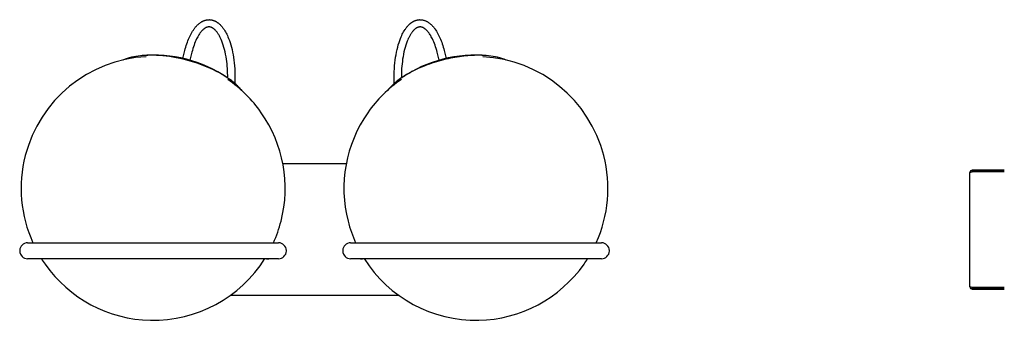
# Model space of a CAD drawing. Extents: x -940 to 812, y -221 to 128.
# Tile 1 of 4: x -940 to -194, y -100 to 128. Entities that reach past the tile are written whole.
import ezdxf

# ---------------------------------------------------------------- set-up
doc = ezdxf.new("R2010")
doc.units = 0
doc.header["$MEASUREMENT"] = 0
doc.layers.add('MAKE2D$VISIBLE$LINES', color=178, linetype='CONTINUOUS')

msp = doc.modelspace()

# ---------------------------------------------------------------- linework, layer by layer
at = {"layer": 'MAKE2D$VISIBLE$LINES'}
for p, q in [((-796.93, 127.91), (-796.57, 127.91)), ((-637.12, 127.91), (-636.76, 127.91)), ((-816.62, 98.59), (-815.08, 104.58)), ((-618.61, 104.58), (-617.08, 98.59)), ((-809.75, 103.21), (-811.29, 97.22)), ((-622.4, 97.22), (-623.94, 103.21)), ((-585.02, 100.51), (-585.02, 100.51)), ((-692.84, 18.74), (-740.85, 18.74)), ((-220.41, -74.52), (-220.41, 12.01)), ((-194.41, 13.74), (-218.68, 13.74)), ((-218.68, 12.74), (-218.68, 13.74)), ((-194.41, 12.74), (-218.68, 12.74)), ((-194.41, 12.64), (-218.68, 12.64)), ((-934.16, -41.26), (-839.16, -41.26)), ((-839.16, -41.26), (-744.16, -41.26)), ((-689.53, -41.26), (-594.53, -41.26)), ((-594.53, -41.26), (-499.53, -41.26)), ((-839.16, -53.26), (-934.16, -53.26)), ((-744.16, -53.26), (-839.16, -53.26)), ((-594.53, -53.26), (-689.53, -53.26)), ((-499.53, -53.26), (-594.53, -53.26)), ((-652.9, -81.26), (-780.79, -81.26)), ((-194.41, -75.16), (-218.68, -75.16)), ((-218.68, -75.26), (-194.41, -75.26)), ((-218.68, -75.26), (-218.68, -76.26)), ((-218.68, -76.26), (-194.41, -76.26))]:
    msp.add_line(p, q, dxfattribs=at)
for points in [[(-815.08, 104.58), (-814.74, 105.86), (-814.38, 107.13), (-814, 108.35), (-813.6, 109.57), (-813.19, 110.75), (-812.75, 111.93), (-812.28, 113.09), (-811.79, 114.24), (-811.32, 115.26), (-810.83, 116.27), (-810.31, 117.27), (-809.76, 118.25), (-809.22, 119.16), (-808.64, 120.04), (-808.07, 120.87), (-807.77, 121.28), (-807.47, 121.68), (-807.18, 122.04), (-806.89, 122.39), (-806.6, 122.73), (-806.3, 123.06), (-806, 123.39), (-805.7, 123.7), (-805.39, 124), (-805.08, 124.3), (-804.76, 124.58), (-804.44, 124.86), (-804.12, 125.12), (-803.79, 125.37), (-803.46, 125.61), (-803.13, 125.84), (-802.8, 126.06), (-802.46, 126.27), (-802.12, 126.46), (-801.79, 126.64), (-801.45, 126.81), (-801.11, 126.97), (-800.76, 127.11), (-800.41, 127.25), (-800.06, 127.37), (-799.71, 127.48), (-799.37, 127.58), (-799.02, 127.66), (-798.68, 127.73), (-798.33, 127.79), (-797.98, 127.84), (-797.63, 127.88), (-797.28, 127.9), (-797.1, 127.91), (-796.93, 127.91)], [(-796.21, 127.9), (-795.92, 127.87), (-795.63, 127.84), (-795.33, 127.81), (-795.04, 127.76), (-794.75, 127.7), (-794.46, 127.64), (-794.17, 127.57), (-793.89, 127.49), (-793.63, 127.41), (-793.38, 127.33), (-793.13, 127.24), (-792.89, 127.14), (-792.64, 127.04), (-792.4, 126.93), (-792.15, 126.82), (-791.91, 126.7), (-791.68, 126.58), (-791.45, 126.45), (-791.22, 126.32), (-791, 126.18), (-790.77, 126.04), (-790.55, 125.89), (-790.33, 125.73), (-790.11, 125.58), (-789.89, 125.41), (-789.68, 125.25), (-789.46, 125.07), (-789.25, 124.9), (-788.83, 124.53), (-788.42, 124.14), (-788.1, 123.82), (-787.78, 123.48), (-787.46, 123.13), (-787.15, 122.78), (-786.84, 122.4), (-786.54, 122.02), (-786.24, 121.63), (-785.94, 121.23), (-785.66, 120.83), (-785.39, 120.42), (-784.85, 119.57), (-784.33, 118.69), (-783.82, 117.76), (-783.34, 116.8), (-782.86, 115.81), (-782.41, 114.78), (-781.97, 113.71), (-781.37, 112.12), (-780.82, 110.51), (-780.3, 108.8), (-779.82, 107.08), (-779.35, 105.19), (-778.94, 103.28), (-778.56, 101.33), (-778.24, 99.38), (-777.93, 97.23), (-777.68, 95.08), (-777.47, 92.92), (-777.31, 90.75), (-777.21, 88.71), (-777.14, 86.66), (-777.12, 84.61), (-777.13, 82.56), (-777.17, 81.06), (-777.23, 79.57)], [(-656.46, 79.57), (-656.52, 81.06), (-656.56, 82.56), (-656.57, 84.62), (-656.55, 86.68), (-656.48, 88.72), (-656.38, 90.75), (-656.22, 92.92), (-656.02, 95.08), (-655.76, 97.23), (-655.46, 99.38), (-655.13, 101.33), (-654.75, 103.28), (-654.34, 105.19), (-653.87, 107.08), (-653.4, 108.8), (-652.87, 110.51), (-652.32, 112.12), (-651.72, 113.71), (-651.28, 114.78), (-650.83, 115.81), (-650.36, 116.8), (-649.87, 117.76), (-649.36, 118.69), (-648.84, 119.57), (-648.3, 120.42), (-648.03, 120.83), (-647.75, 121.23), (-647.45, 121.63), (-647.16, 122.02), (-646.85, 122.4), (-646.54, 122.78), (-646.23, 123.13), (-645.92, 123.48), (-645.59, 123.82), (-645.27, 124.14), (-644.86, 124.53), (-644.44, 124.9), (-644.23, 125.07), (-644.02, 125.25), (-643.8, 125.41), (-643.58, 125.58), (-643.36, 125.73), (-643.14, 125.89), (-642.92, 126.04), (-642.7, 126.18), (-642.47, 126.32), (-642.24, 126.45), (-642.01, 126.58), (-641.78, 126.7), (-641.54, 126.82), (-641.3, 126.93), (-641.05, 127.04), (-640.81, 127.14), (-640.56, 127.24), (-640.31, 127.33), (-640.06, 127.41), (-639.81, 127.49), (-639.52, 127.57), (-639.23, 127.64), (-638.94, 127.7), (-638.65, 127.76), (-638.36, 127.81), (-638.07, 127.84), (-637.77, 127.87), (-637.48, 127.9)], [(-636.76, 127.91), (-636.59, 127.91), (-636.41, 127.9), (-636.06, 127.88), (-635.71, 127.84), (-635.36, 127.79), (-635.02, 127.73), (-634.67, 127.66), (-634.33, 127.58), (-633.98, 127.48), (-633.63, 127.37), (-633.28, 127.25), (-632.93, 127.11), (-632.58, 126.97), (-632.24, 126.81), (-631.9, 126.64), (-631.57, 126.46), (-631.24, 126.27), (-630.9, 126.06), (-630.56, 125.84), (-630.23, 125.61), (-629.9, 125.37), (-629.57, 125.12), (-629.25, 124.86), (-628.93, 124.58), (-628.61, 124.3), (-628.3, 124), (-628, 123.7), (-627.69, 123.39), (-627.39, 123.06), (-627.09, 122.73), (-626.8, 122.39), (-626.51, 122.04), (-626.22, 121.68), (-625.92, 121.28), (-625.62, 120.87), (-625.05, 120.04), (-624.48, 119.16), (-623.93, 118.25), (-623.38, 117.27), (-622.86, 116.27), (-622.37, 115.26), (-621.9, 114.24), (-621.41, 113.09), (-620.94, 111.93), (-620.5, 110.75), (-620.09, 109.57), (-619.68, 108.33), (-619.3, 107.09), (-618.95, 105.83), (-618.61, 104.58)], [(-796.69, 122.41), (-796.78, 122.41), (-796.86, 122.41), (-796.94, 122.41), (-797.03, 122.4), (-797.11, 122.4), (-797.19, 122.39), (-797.27, 122.38), (-797.36, 122.38), (-797.44, 122.36), (-797.52, 122.35), (-797.61, 122.34), (-797.78, 122.3), (-797.95, 122.26), (-798.12, 122.22), (-798.3, 122.16), (-798.49, 122.1), (-798.68, 122.03), (-798.87, 121.95), (-799.06, 121.86), (-799.25, 121.76), (-799.45, 121.66), (-799.65, 121.54), (-799.82, 121.44), (-799.99, 121.33), (-800.16, 121.21), (-800.33, 121.09), (-800.5, 120.96), (-800.68, 120.83), (-800.85, 120.69), (-801.03, 120.54), (-801.2, 120.39), (-801.38, 120.22), (-801.56, 120.06), (-801.74, 119.88), (-802.1, 119.51), (-802.46, 119.11), (-802.7, 118.83), (-802.94, 118.54), (-803.18, 118.23), (-803.42, 117.92), (-803.65, 117.59), (-803.89, 117.25), (-804.36, 116.54), (-804.82, 115.79), (-805.28, 115), (-805.73, 114.16), (-806.17, 113.28), (-806.68, 112.19), (-807.18, 111.04), (-807.66, 109.85), (-808.11, 108.61), (-808.55, 107.32), (-808.98, 105.99), (-809.37, 104.62), (-809.75, 103.21)], [(-782.62, 83.71), (-782.63, 85.53), (-782.66, 87.34), (-782.73, 89.14), (-782.84, 90.92), (-782.97, 92.69), (-783.14, 94.44), (-783.34, 96.17), (-783.57, 97.87), (-783.88, 99.78), (-784.22, 101.65), (-784.6, 103.46), (-785.02, 105.22), (-785.48, 106.94), (-785.98, 108.6), (-786.52, 110.18), (-786.8, 110.94), (-787.08, 111.68), (-787.54, 112.8), (-788.04, 113.9), (-788.31, 114.46), (-788.59, 115.02), (-788.89, 115.57), (-789.19, 116.11), (-789.47, 116.59), (-789.77, 117.06), (-790.07, 117.52), (-790.38, 117.98), (-790.67, 118.37), (-790.96, 118.75), (-791.27, 119.13), (-791.59, 119.5), (-791.89, 119.83), (-792.2, 120.15), (-792.36, 120.3), (-792.52, 120.45), (-792.69, 120.6), (-792.86, 120.75), (-793.01, 120.87), (-793.16, 120.99), (-793.31, 121.11), (-793.47, 121.22), (-793.63, 121.33), (-793.79, 121.44), (-793.95, 121.54), (-794.12, 121.64), (-794.27, 121.72), (-794.43, 121.81), (-794.58, 121.88), (-794.74, 121.96), (-794.91, 122.03), (-795.07, 122.09), (-795.23, 122.15), (-795.4, 122.2), (-795.56, 122.25), (-795.72, 122.29), (-795.88, 122.32), (-796.04, 122.35), (-796.2, 122.37), (-796.28, 122.38), (-796.36, 122.39), (-796.44, 122.4), (-796.52, 122.4), (-796.6, 122.41), (-796.69, 122.41)], [(-637.01, 122.41), (-637.16, 122.4), (-637.32, 122.39), (-637.47, 122.38), (-637.63, 122.35), (-637.79, 122.33), (-637.95, 122.29), (-638.11, 122.25), (-638.27, 122.21), (-638.36, 122.18), (-638.45, 122.15), (-638.63, 122.09), (-638.81, 122.02), (-639, 121.94), (-639.18, 121.85), (-639.37, 121.75), (-639.56, 121.64), (-639.76, 121.53), (-639.93, 121.42), (-640.1, 121.3), (-640.28, 121.18), (-640.46, 121.05), (-640.64, 120.91), (-640.82, 120.76), (-640.99, 120.61), (-641.18, 120.45), (-641.36, 120.28), (-641.54, 120.1), (-641.72, 119.91), (-641.9, 119.72), (-642.09, 119.52), (-642.27, 119.31), (-642.45, 119.1), (-642.64, 118.87), (-642.9, 118.53), (-643.17, 118.17), (-643.44, 117.8), (-643.7, 117.41), (-643.96, 117), (-644.22, 116.58), (-644.48, 116.14), (-644.74, 115.69), (-645.01, 115.18), (-645.28, 114.66), (-645.55, 114.11), (-645.81, 113.55), (-646.22, 112.64), (-646.61, 111.68), (-646.9, 110.94), (-647.17, 110.18), (-647.71, 108.6), (-648.21, 106.94), (-648.67, 105.22), (-649.09, 103.46), (-649.47, 101.65), (-649.82, 99.78), (-650.12, 97.87), (-650.35, 96.17), (-650.55, 94.44), (-650.72, 92.69), (-650.86, 90.92), (-650.96, 89.14), (-651.03, 87.34), (-651.07, 85.53), (-651.07, 83.71)], [(-623.94, 103.21), (-624.32, 104.62), (-624.72, 105.99), (-625.14, 107.32), (-625.58, 108.61), (-626.04, 109.85), (-626.51, 111.04), (-627.01, 112.19), (-627.52, 113.28), (-627.96, 114.16), (-628.41, 115), (-628.87, 115.79), (-629.33, 116.54), (-629.8, 117.25), (-630.04, 117.59), (-630.28, 117.92), (-630.51, 118.23), (-630.75, 118.54), (-630.99, 118.83), (-631.23, 119.11), (-631.59, 119.51), (-631.95, 119.88), (-632.13, 120.06), (-632.31, 120.22), (-632.49, 120.39), (-632.66, 120.54), (-632.84, 120.69), (-633.01, 120.83), (-633.19, 120.96), (-633.36, 121.09), (-633.53, 121.21), (-633.7, 121.33), (-633.87, 121.44), (-634.04, 121.54), (-634.24, 121.66), (-634.44, 121.76), (-634.63, 121.86), (-634.83, 121.95), (-635.01, 122.03), (-635.2, 122.1), (-635.39, 122.16), (-635.57, 122.22), (-635.74, 122.26), (-635.91, 122.3), (-636.08, 122.34), (-636.17, 122.35), (-636.25, 122.36), (-636.33, 122.38), (-636.42, 122.38), (-636.5, 122.39), (-636.58, 122.4), (-636.67, 122.4), (-636.75, 122.41), (-636.83, 122.41), (-636.91, 122.41), (-637.01, 122.41)], [(-773, 75.35), (-773.53, 75.95), (-774.08, 76.55), (-774.66, 77.15), (-775.27, 77.76), (-775.91, 78.37), (-776.57, 78.99), (-777.27, 79.6), (-777.99, 80.22), (-778.75, 80.84), (-779.53, 81.46), (-781.18, 82.7), (-782.94, 83.93), (-784.81, 85.15), (-786.79, 86.36), (-788.88, 87.55), (-791.05, 88.71), (-793.32, 89.84), (-795.67, 90.93), (-798.1, 91.99), (-800.59, 93), (-803.13, 93.96), (-805.72, 94.87), (-808.35, 95.72), (-811, 96.51), (-813.66, 97.23), (-816.33, 97.89), (-818.99, 98.49), (-821.63, 99.02), (-824.24, 99.48), (-826.82, 99.88), (-829.35, 100.2), (-831.83, 100.47), (-834.25, 100.67), (-836.6, 100.8), (-838.87, 100.88), (-841.08, 100.9), (-843.2, 100.87), (-844.58, 100.81), (-845.95, 100.74), (-847.32, 100.64), (-848.67, 100.51)], [(-585.02, 100.51), (-586.74, 100.67), (-588.49, 100.78), (-590.26, 100.86), (-592.03, 100.9), (-593.82, 100.9), (-595.61, 100.86), (-597.4, 100.79), (-599.18, 100.68), (-600.71, 100.57), (-602.28, 100.43), (-603.87, 100.26), (-605.5, 100.06), (-607.14, 99.84), (-608.81, 99.58), (-610.51, 99.3), (-612.22, 98.99), (-613.95, 98.65), (-615.69, 98.28), (-617.45, 97.87), (-619.21, 97.44), (-620.98, 96.98), (-622.75, 96.49), (-624.52, 95.97), (-626.29, 95.42), (-628.05, 94.84), (-629.8, 94.23), (-631.54, 93.6), (-633.26, 92.94), (-634.96, 92.26), (-636.63, 91.55), (-638.28, 90.82), (-639.89, 90.07), (-641.48, 89.3), (-643.03, 88.51), (-644.53, 87.7), (-646, 86.88), (-647.43, 86.04), (-648.8, 85.2), (-650.13, 84.34), (-651.41, 83.48)], [(-220.41, 12.01), (-220.41, 12.01), (-220.41, 12.01), (-220.41, 12.01), (-220.41, 12.01), (-220.41, 12.02), (-220.41, 12.02), (-220.41, 12.02), (-220.41, 12.02), (-220.41, 12.03), (-220.41, 12.03), (-220.41, 12.03), (-220.41, 12.03), (-220.41, 12.03), (-220.41, 12.04), (-220.41, 12.04), (-220.41, 12.04), (-220.41, 12.04), (-220.41, 12.05), (-220.41, 12.05), (-220.4, 12.05), (-220.4, 12.05), (-220.4, 12.06), (-220.4, 12.06), (-220.4, 12.07), (-220.39, 12.07), (-220.39, 12.07), (-220.39, 12.08), (-220.38, 12.08), (-220.38, 12.09), (-220.38, 12.09), (-220.37, 12.1), (-220.37, 12.1), (-220.36, 12.11), (-220.36, 12.11), (-220.35, 12.11), (-220.35, 12.12), (-220.34, 12.13), (-220.33, 12.13), (-220.32, 12.14), (-220.3, 12.15), (-220.29, 12.16), (-220.27, 12.17), (-220.26, 12.18), (-220.24, 12.19), (-220.23, 12.2), (-220.19, 12.21), (-220.15, 12.23), (-220.11, 12.25), (-220.06, 12.27), (-220.02, 12.28), (-219.91, 12.32), (-219.81, 12.36), (-219.67, 12.4), (-219.53, 12.44), (-218.68, 12.64)], [(-218.68, -75.16), (-219.53, -74.95), (-219.67, -74.91), (-219.81, -74.87), (-219.91, -74.84), (-220.02, -74.8), (-220.06, -74.78), (-220.11, -74.77), (-220.15, -74.75), (-220.19, -74.73), (-220.23, -74.71), (-220.24, -74.7), (-220.26, -74.69), (-220.27, -74.69), (-220.29, -74.68), (-220.3, -74.67), (-220.32, -74.66), (-220.33, -74.65), (-220.34, -74.64), (-220.35, -74.63), (-220.35, -74.63), (-220.36, -74.63), (-220.36, -74.62), (-220.37, -74.62), (-220.37, -74.61), (-220.38, -74.61), (-220.38, -74.6), (-220.38, -74.6), (-220.39, -74.59), (-220.39, -74.59), (-220.39, -74.58), (-220.4, -74.58), (-220.4, -74.58), (-220.4, -74.57), (-220.4, -74.57), (-220.4, -74.57), (-220.41, -74.56), (-220.41, -74.56), (-220.41, -74.56), (-220.41, -74.56), (-220.41, -74.55), (-220.41, -74.55), (-220.41, -74.55), (-220.41, -74.55), (-220.41, -74.55), (-220.41, -74.54), (-220.41, -74.54), (-220.41, -74.54), (-220.41, -74.54), (-220.41, -74.53), (-220.41, -74.53), (-220.41, -74.53), (-220.41, -74.53), (-220.41, -74.53), (-220.41, -74.52), (-220.41, -74.52)]]:
    msp.add_lwpolyline(points, dxfattribs=at)
for centre, radius, start, end in [((-796.78, 117.86), 10.06, 86.771, 88.80451), ((-636.91, 117.86), 10.06, 91.19549, 93.229), ((-839.08, 0), 100, 92.98575, 165.60842), ((-844.58, 53.68), 47.01, 95.00315, 111.76691), ((-838.45, 2.44), 98.6, 55.57838, 95.6205), ((-595.24, 2.45), 98.59, 84.38107, 124.33467), ((-594.62, 0), 100, 14.39158, 86.94492), ((-589.1, 53.72), 46.96, 68.22433, 85.00562), ((-839.08, 0), 100, 35.00428, 55.63955), ((-594.62, 0), 100, 124.36045, 144.99572), ((-625.46, 44.59), 46.75, 123.73958, 140.59683), ((-595.17, 2.31), 98.75, 124.72063, 124.7299), ((-797.74, 54.07), 32.63, 38.23386, 40.70144), ((-839.08, 0), 100, 345.60842, 35.00428), ((-594.62, 0), 100, 144.99572, 194.39158), ((-839.08, 0), 100, 165.60842, 204.36677), ((-594.62, 0), 100, 335.63319, 14.39158), ((-218.68, 12.01), 1.74, 90, 179.67174), ((-218.68, 12.01), 0.737, 90, 136.10546), ((-839.08, 0), 100, 335.63322, 345.60842), ((-594.62, 0), 100, 194.39158, 204.36681), ((-934.16, -47.26), 6, 90, 178.19126), ((-744.16, -47.26), 6, 1.80874, 90), ((-689.53, -47.26), 6, 90, 178.19126), ((-499.53, -47.26), 6, 1.80874, 90), ((-934.16, -47.26), 6, 178.19126, 180), ((-934.16, -47.26), 6, 180, 181.80874), ((-934.16, -47.26), 6, 181.80874, 270), ((-744.16, -47.26), 6, 270, 358.19126), ((-744.16, -47.26), 6, 0, 1.80874), ((-744.16, -47.26), 6, 358.19126, 360), ((-689.53, -47.26), 6, 178.19126, 180), ((-689.53, -47.26), 6, 180, 181.80874), ((-689.53, -47.26), 6, 181.80874, 270), ((-499.53, -47.26), 6, 270, 358.19126), ((-499.53, -47.26), 6, 360, 1.80874), ((-499.53, -47.26), 6, 358.19126, 360), ((-839.08, 0), 100, 212.17969, 215.00429), ((-839.08, 0), 100, 215.00428, 268.80465), ((-839.08, 0), 100, 268.80465, 327.82031), ((-752.35, -47.26), 6.05, 262.62869, 277.37131), ((-752.35, -47.26), 6, 270.0492, 271.15754), ((-752.35, -47.26), 6, 270.78144, 271.15754), ((-681.35, -47.26), 6.05, 262.62963, 277.37037), ((-681.35, -47.26), 6, 268.72816, 269.50047), ((-681.35, -47.26), 6, 268.72816, 269.9508), ((-594.62, 0), 100, 212.17972, 271.19535), ((-594.62, 0), 100, 271.19535, 324.99572), ((-594.62, 0), 100, 324.99571, 327.82027), ((-218.68, -74.52), 1.74, 180.32827, 270), ((-218.68, -74.52), 0.737, 223.89454, 270)]:
    msp.add_arc(centre, radius, start, end, dxfattribs=at)

doc.saveas('drawing.dxf')
